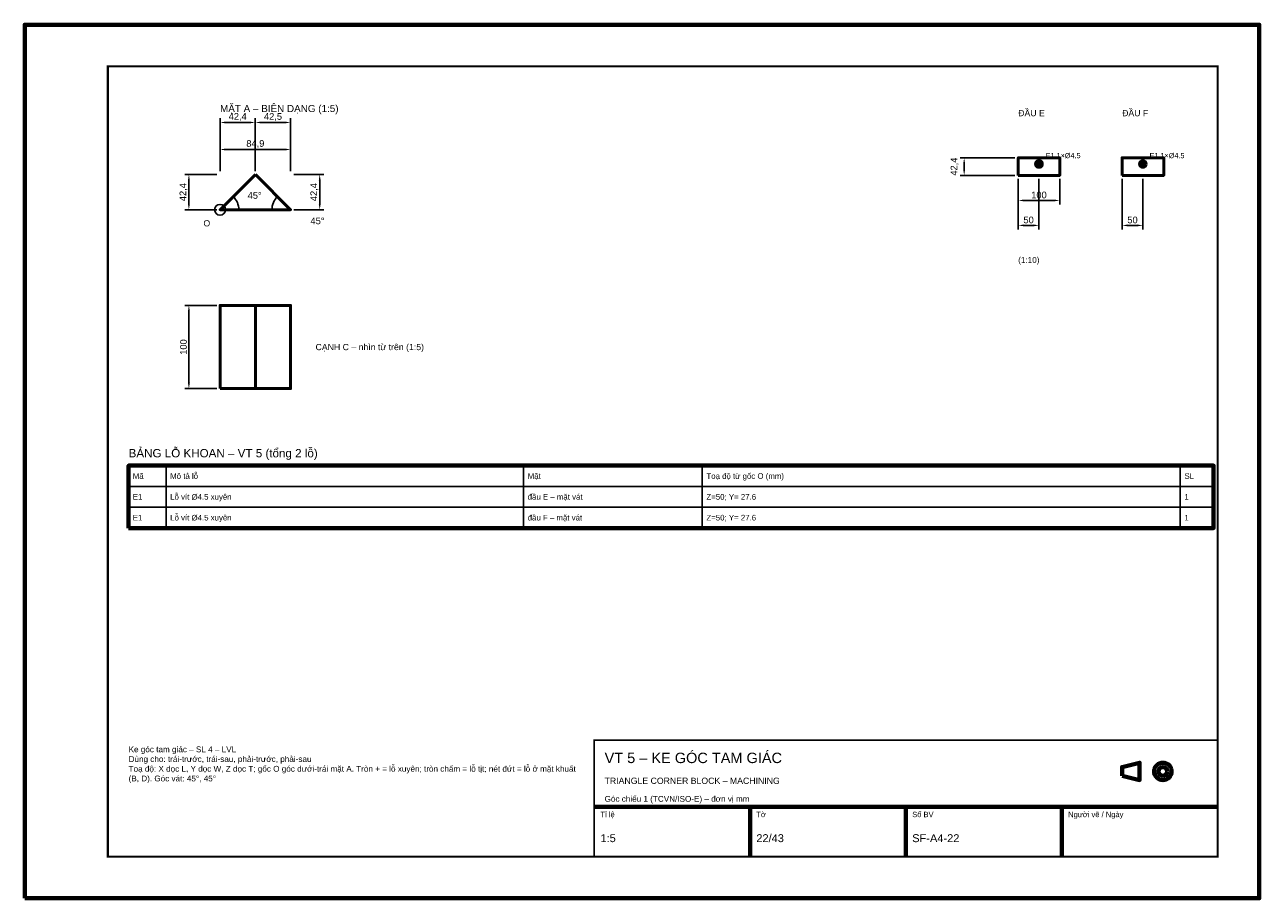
# Model space of a CAD drawing. Header units: millimetres. Extents: x 0 to 2970, y 0 to 2100.
import ezdxf
from ezdxf.enums import TextEntityAlignment as Align

# ---------------------------------------------------------------- set-up
doc = ezdxf.new("R2010")
doc.units = ezdxf.units.MM
doc.header["$LTSCALE"] = 10
for name, color, linetype, lineweight in [('0-KHUNG-BANVE', 7, 'CONTINUOUS', 70), ('1-NET-THAY', 7, 'CONTINUOUS', 50), ('10-PHU-KIEN', 1, 'CONTINUOUS', 25), ('12-GOC-VAT', 1, 'Continuous', 25), ('3-KICH-THUOC', 1, 'CONTINUOUS', 18), ('6-CHU', 7, 'CONTINUOUS', 25), ('7-BANG-KE', 7, 'CONTINUOUS', 25)]:
    doc.layers.add(name, color=color, linetype=linetype, lineweight=lineweight)
doc.styles.add('VN', font='arial.ttf')
doc.dimstyles.new('A4', dxfattribs={"dimscale": 10, "dimtxt": 1.6, "dimasz": 1.4, "dimexe": 1, "dimexo": 0.8, "dimgap": 0.5, "dimtad": 1, "dimdec": 1, "dimtxsty": 'VN', "dimcen": 2.5, "dimclrd": 1, "dimclre": 1, "dimclrt": 7, "dimazin": 3, "dimtfac": 1, "dimtmove": 0, "dimatfit": 3})

msp = doc.modelspace()

# ---------------------------------------------------------------- linework, layer by layer
at = {"layer": '0-KHUNG-BANVE'}
for p, q in [((1370, 220), (2870, 220)), ((1745, 100), (1745, 220)), ((2120, 100), (2120, 220)), ((2495, 100), (2495, 220))]:
    msp.add_line(p, q, dxfattribs=at)
for points in [[(0, 0), (2970, 0), (2970, 2100), (0, 2100)], [(250, 890), (2860, 890), (2860, 1040), (250, 1040)], [(2640, 294.5), (2682, 284), (2682, 326), (2640, 315.5)]]:
    msp.add_lwpolyline(points, close=True, dxfattribs=at)
for points, const_width in [([(200, 100), (2870, 100), (2870, 2000), (200, 2000)], 5), ([(1370, 100), (2870, 100), (2870, 380), (1370, 380)], 4)]:
    msp.add_lwpolyline(points, close=True, dxfattribs=dict(at, const_width=const_width))
for radius in [21, 10.5]:
    msp.add_circle((2738, 305), radius, dxfattribs=at)
at = {"layer": '1-NET-THAY'}
for p, q in [((2432, 1765.15), (2448, 1765.15)), ((2440, 1757.15), (2440, 1773.15)), ((2682, 1765.15), (2698, 1765.15)), ((2690, 1757.15), (2690, 1773.15)), ((554.85, 1225.15), (554.85, 1425.15))]:
    msp.add_line(p, q, dxfattribs=at)
for points in [[(2390, 1737.57), (2490, 1737.57), (2490, 1780), (2390, 1780)], [(2640, 1737.57), (2740, 1737.57), (2740, 1780), (2640, 1780)], [(554.85, 1740), (470, 1655.15), (639.71, 1655.15)], [(470, 1225.15), (639.71, 1225.15), (639.71, 1425.15), (470, 1425.15)]]:
    msp.add_lwpolyline(points, close=True, dxfattribs=at)
for centre in [(2440, 1765.15), (2690, 1765.15)]:
    msp.add_circle(centre, 8, dxfattribs=at)
at = {"layer": '10-PHU-KIEN'}
msp.add_circle((470, 1655.15), 13, dxfattribs=at)
at = {"layer": '12-GOC-VAT'}
for centre, start, end in [((470, 1655.15), 0, 45), ((639.71, 1655.15), 135, 180)]:
    msp.add_arc(centre, 45, start, end, dxfattribs=at)
at = {"layer": '7-BANG-KE'}
for points in [[(250, 990), (340, 990), (340, 1040), (250, 1040)], [(340, 990), (1200, 990), (1200, 1040), (340, 1040)], [(1200, 990), (1630, 990), (1630, 1040), (1200, 1040)], [(1630, 990), (2780, 990), (2780, 1040), (1630, 1040)], [(2780, 990), (2860, 990), (2860, 1040), (2780, 1040)], [(250, 940), (340, 940), (340, 990), (250, 990)], [(340, 940), (1200, 940), (1200, 990), (340, 990)], [(1200, 940), (1630, 940), (1630, 990), (1200, 990)], [(1630, 940), (2780, 940), (2780, 990), (1630, 990)], [(2780, 940), (2860, 940), (2860, 990), (2780, 990)], [(250, 890), (340, 890), (340, 940), (250, 940)], [(340, 890), (1200, 890), (1200, 940), (340, 940)], [(1200, 890), (1630, 890), (1630, 940), (1200, 940)], [(1630, 890), (2780, 890), (2780, 940), (1630, 940)], [(2780, 890), (2860, 890), (2860, 940), (2780, 940)]]:
    msp.add_lwpolyline(points, close=True, dxfattribs=at)

# ---------------------------------------------------------------- texts
at = {"layer": '10-PHU-KIEN', "style": 'VN'}
for s, height, p in [('E1 1×%%c4.5', 12.5, (2456, 1779.15)), ('E1 1×%%c4.5', 12.5, (2706, 1779.15)), ('O', 15, (430, 1615.15))]:
    msp.add_text(s, height=height, dxfattribs=at).set_placement(p)
at = {"layer": '12-GOC-VAT', "color": 1, "style": 'VN'}
for p in [(553.15, 1689.59), (704.38, 1628.36)]:
    msp.add_text('45°', height=16, dxfattribs=at).set_placement(p, align=Align.MIDDLE_CENTER)
at = {"layer": '6-CHU', "style": 'VN'}
for s, height, p in [('MẶT A – BIÊN DẠNG (1:5)', 17, (470, 1890)), ('ĐẦU E', 15, (2390, 1880)), ('ĐẦU F', 15, (2640, 1880)), ('(1:10)', 14, (2390, 1527.57)), ('VT 5 – KE GÓC TAM GIÁC', 25, (1395, 325)), ('TRIANGLE CORNER BLOCK – MACHINING', 15, (1395, 275)), ('Góc chiếu 1 (TCVN/ISO-E) – đơn vị mm', 14, (1395, 232)), ('Tỉ lệ', 13, (1385, 195)), ('Tờ', 13, (1760, 195)), ('Số BV', 13, (2135, 195)), ('Người vẽ / Ngày', 13, (2510, 195)), ('1:5', 19, (1385, 135)), ('22/43', 19, (1760, 135)), ('SF-A4-22', 19, (2135, 135))]:
    msp.add_text(s, height=height, dxfattribs=at).set_placement(p)
msp.add_text('CẠNH C – nhìn từ trên (1:5)', height=15, dxfattribs=at).set_placement((699.71, 1325.15), align=Align.MIDDLE_LEFT)
at = {"layer": '6-CHU', "insert": (250, 365), "char_height": 14, "width": 1080, "attachment_point": 1, "style": 'VN'}
msp.add_mtext('Ke góc tam giác – SL 4 – LVL\\PDùng cho: trái-trước, trái-sau, phải-trước, phải-sau\\PToạ độ: X dọc L, Y dọc W, Z dọc T; gốc O góc dưới-trái mặt A. Tròn + = lỗ xuyên; tròn chấm = lỗ tịt; nét đứt = lỗ ở mặt khuất (B, D). Góc vát: 45°, 45°', dxfattribs=at)
at = {"layer": '7-BANG-KE', "style": 'VN'}
msp.add_text('BẢNG LỖ KHOAN – VT 5 (tổng 2 lỗ)', height=20, dxfattribs=at).set_placement((250, 1060))
for s, p in [('Mã', (260, 1015)), ('Mô tả lỗ', (350, 1015)), ('Mặt', (1210, 1015)), ('Toạ độ từ gốc O (mm)', (1640, 1015)), ('SL', (2790, 1015)), ('E1', (260, 965)), ('Lỗ vít %%c4.5 xuyên', (350, 965)), ('đầu E – mặt vát', (1210, 965)), ('Z=50; Y= 27.6', (1640, 965)), ('1', (2790, 965)), ('E1', (260, 915)), ('Lỗ vít %%c4.5 xuyên', (350, 915)), ('đầu F – mặt vát', (1210, 915)), ('Z=50; Y= 27.6', (1640, 915)), ('1', (2790, 915))]:
    msp.add_text(s, height=13.5, dxfattribs=at).set_placement(p, align=Align.MIDDLE_LEFT)

# ---------------------------------------------------------------- dimensions: what is measured, and where the dimension line sits
at = {"layer": '3-KICH-THUOC'}
for base, p1, p2, override in [((470, 1865), (470, 1740), (554.8, 1740), {"dimlfac": 0.5}), ((554.8, 1865), (554.8, 1740), (639.8, 1740), {"dimlfac": 0.5}), ((470, 1800), (470, 1740), (639.71, 1740), {"dimlfac": 0.5}), ((2390, 1677.57), (2390, 1737.57), (2490, 1737.57), {"dimlfac": 1}), ((2390, 1617.57), (2390, 1737.57), (2440, 1737.57), {"dimlfac": 1}), ((2640, 1617.57), (2640, 1737.57), (2690, 1737.57), {"dimlfac": 1})]:
    msp.add_linear_dim(base=base, p1=p1, p2=p2, dimstyle='A4', override=override, dxfattribs=at).render()
for base, p1, p2, override in [((2260, 1737.57), (2390, 1737.57), (2390, 1780), {"dimlfac": 1}), ((395, 1655.15), (470, 1655.15), (470, 1740), {"dimlfac": 0.5}), ((709.71, 1655.15), (639.71, 1655.15), (639.71, 1739.95), {"dimlfac": 0.5}), ((395, 1225.15), (470, 1225.15), (470, 1425.15), {"dimlfac": 0.5})]:
    msp.add_linear_dim(base=base, p1=p1, p2=p2, angle=90, dimstyle='A4', override=override, dxfattribs=at).render()

doc.saveas('drawing.dxf')
